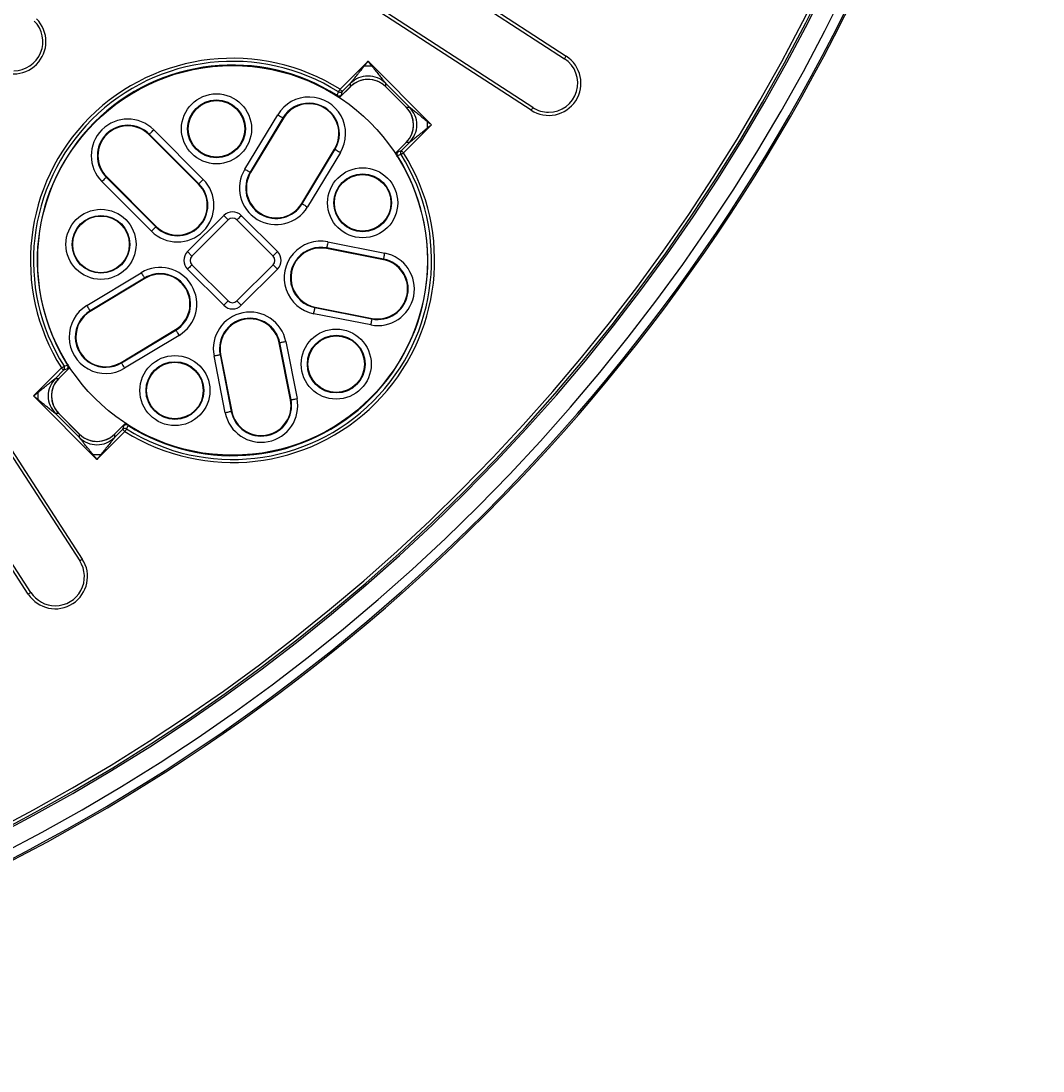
# Model space of a CAD drawing. Header units: millimetres. Extents: x 112 to 1517, y 60 to 1649.
# Tile 6 of 18: x 1081 to 1409, y 140 to 477. Entities that reach past the tile are written whole.
import ezdxf

# ---------------------------------------------------------------- set-up
doc = ezdxf.new("R2010")
doc.units = ezdxf.units.MM
doc.layers.add('FORMAT', color=7, linetype='Continuous')
doc.styles.add('SLDTEXTSTYLE0', font='TXT', dxfattribs={"width": 0.605})
doc.dimstyles.new('SLDDIMSTYLE1', dxfattribs={"dimtxt": 2.568319, "dimasz": 2, "dimexe": 0, "dimexo": 0.0625, "dimgap": 0.64208, "dimtad": 0, "dimtih": 1, "dimtoh": 1, "dimdec": 0, "dimrnd": 1e-09, "dimzin": 12, "dimdsep": 46, "dimtxsty": 'SLDTEXTSTYLE0', "dimsah": 1, "dimcen": 0, "dimadec": 0, "dimazin": 3, "dimtfac": 1, "dimtofl": 0, "dimtmove": 0, "dimatfit": 3, "dimfxl": 1, "dimfrac": 2, "dimtolj": 1, "dimtzin": 12, "dimarcsym": 0})
doc.dimstyles.new('SLDDIMSTYLE2', dxfattribs={"dimtxt": 2.568319, "dimasz": 2, "dimexe": 0, "dimexo": 0.0625, "dimgap": 0.64208, "dimtad": 0, "dimtih": 1, "dimtoh": 1, "dimrnd": 1e-09, "dimzin": 12, "dimdsep": 46, "dimtxsty": 'SLDTEXTSTYLE0', "dimsah": 1, "dimcen": 0, "dimadec": 0, "dimazin": 3, "dimtfac": 1, "dimtofl": 0, "dimtmove": 0, "dimatfit": 3, "dimfxl": 1, "dimfrac": 2, "dimtolj": 1, "dimtzin": 12, "dimarcsym": 0})

# ---------------------------------------------------------------- blocks, each defined once
blk = doc.blocks.new('_D_1')
at = {"layer": 'FORMAT'}
for p, q in [((1126.95, 1252.49), (1177.73, 1330.38)), ((1177.73, 1330.38), (1200.55, 1330.38))]:
    blk.add_line(p, q, dxfattribs=at)
blk.add_solid([(1126.95, 1252.49), (1128.88, 1253.62), (1127.2, 1254.71)], dxfattribs=at)
at = {"layer": 'FORMAT', "char_height": 2.646, "attachment_point": 1, "style": 'SLDTEXTSTYLE0'}
for s, insert in [('Grille', (1180.73, 1333.79)), ('%%c', (1188.96, 1333.79)), ('1200', (1192.71, 1333.79))]:
    blk.add_mtext(s, dxfattribs=dict(at, insert=insert))
blk = doc.blocks.new('_D_2')
at = {"layer": 'FORMAT'}
for p, q in [((1247.06, 1164.22), (1322.35, 1233.87)), ((1322.35, 1233.87), (1346.54, 1233.87))]:
    blk.add_line(p, q, dxfattribs=at)
blk.add_solid([(1247.06, 1164.22), (1249.21, 1164.84), (1247.85, 1166.31)], dxfattribs=at)
at = {"layer": 'FORMAT', "char_height": 2.646, "attachment_point": 1, "style": 'SLDTEXTSTYLE0'}
for s, insert in [('Cadre', (1325.35, 1237.28)), ('%%c', (1334.95, 1237.28)), ('1220', (1338.7, 1237.28))]:
    blk.add_mtext(s, dxfattribs=dict(at, insert=insert))

msp = doc.modelspace()

# ---------------------------------------------------------------- linework, layer by layer
at = {"color": 7, "linetype": 'Continuous', "lineweight": 25}
for p, q in [((1127.192, 549.359), (1256.347, 465.485)), ((1126.647, 548.52), (1255.803, 464.646)), ((1245.627, 448.977), (1116.472, 532.852)), ((1245.083, 448.139), (1115.927, 532.013)), ((1183.801, 454.851), (1192.788, 463.838)), ((1191.602, 462.356), (1193.973, 462.356)), ((1192.788, 463.838), (1213.175, 443.451)), ((1183.64, 452.185), (1187.131, 455.675)), ((1187.152, 456.794), (1184.505, 454.147)), ((1187.152, 455.724), (1187.152, 456.794)), ((1206.131, 449.086), (1198.423, 456.794)), ((1198.423, 456.794), (1198.423, 455.724)), ((1198.423, 455.724), (1205.061, 449.086)), ((1198.445, 455.675), (1205.012, 449.107)), ((1205.061, 449.086), (1206.131, 449.086)), ((1153.256, 429.238), (1163.791, 446.698)), ((1165.487, 445.674), (1154.951, 428.215)), ((1165.64, 445.582), (1155.105, 428.122)), ((1165.64, 445.582), (1165.487, 445.674)), ((1211.693, 444.636), (1211.693, 442.265)), ((1124.013, 441.852), (1139.923, 425.942)), ((1213.175, 443.451), (1204.188, 434.464)), ((1122.486, 440.324), (1122.613, 440.451)), ((1138.396, 424.414), (1122.486, 440.324)), ((1138.523, 424.541), (1122.613, 440.451)), ((1171.507, 418.225), (1182.042, 435.684)), ((1171.661, 418.132), (1182.196, 435.591)), ((1183.892, 434.568), (1173.357, 417.109)), ((1182.042, 435.684), (1182.196, 435.591)), ((1205.012, 437.794), (1201.522, 434.303)), ((1203.484, 435.168), (1206.131, 437.815)), ((1206.131, 437.815), (1205.061, 437.815)), ((1016.412, 432.792), (1100.287, 303.637)), ((1017.251, 433.337), (1101.125, 304.181)), ((1155.105, 428.122), (1154.951, 428.215)), ((1123.323, 409.341), (1107.413, 425.251)), ((1108.94, 426.778), (1108.813, 426.651)), ((1108.813, 426.651), (1124.723, 410.741)), ((1108.94, 426.778), (1124.85, 410.868)), ((1138.396, 424.414), (1138.523, 424.541)), ((1139.923, 425.942), (1138.523, 424.541)), ((1083.78, 292.917), (999.905, 422.072)), ((1084.618, 293.461), (1000.744, 422.617)), ((1171.507, 418.225), (1171.661, 418.132)), ((1134.889, 402.781), (1146.483, 414.375)), ((1152.118, 414.375), (1163.712, 402.781)), ((1136.304, 401.367), (1147.897, 412.96)), ((1150.704, 412.96), (1162.298, 401.367)), ((1123.323, 409.341), (1124.723, 410.741)), ((1124.85, 410.868), (1124.723, 410.741)), ((1179.901, 405.893), (1198.174, 402.29)), ((1179.483, 403.774), (1179.518, 403.95)), ((1197.756, 400.17), (1179.483, 403.774)), ((1197.791, 400.347), (1179.518, 403.95)), ((1147.897, 386.967), (1136.304, 398.56)), ((1162.298, 398.56), (1150.704, 386.967)), ((1197.756, 400.17), (1197.791, 400.347)), ((1102.567, 385.473), (1120.026, 396.009)), ((1121.049, 394.313), (1103.59, 383.777)), ((1121.142, 394.159), (1103.683, 383.624)), ((1121.142, 394.159), (1121.049, 394.313)), ((1146.483, 385.552), (1134.889, 397.146)), ((1163.712, 397.146), (1152.118, 385.552)), ((1175.777, 384.979), (1175.742, 384.803)), ((1175.742, 384.803), (1194.015, 381.199)), ((1175.777, 384.979), (1194.05, 381.376)), ((1103.683, 383.624), (1103.59, 383.777)), ((1193.632, 379.256), (1175.359, 382.86)), ((1194.05, 381.376), (1194.015, 381.199)), ((1113.58, 367.222), (1131.039, 377.757)), ((1113.673, 367.068), (1131.132, 377.603)), ((1131.039, 377.757), (1131.132, 377.603)), ((1132.155, 375.907), (1114.696, 365.372)), ((1166.404, 373.906), (1170.008, 355.632)), ((1164.285, 373.488), (1164.461, 373.522)), ((1167.888, 355.214), (1164.285, 373.488)), ((1168.065, 355.249), (1164.461, 373.522)), ((1113.58, 367.222), (1113.673, 367.068)), ((1146.974, 351.09), (1143.371, 369.363)), ((1145.49, 369.781), (1145.314, 369.746)), ((1145.314, 369.746), (1148.917, 351.473)), ((1145.49, 369.781), (1149.094, 351.508)), ((1085.426, 356.476), (1094.413, 365.464)), ((1095.117, 364.759), (1092.47, 362.112)), ((1093.589, 362.133), (1097.079, 365.624)), ((1092.47, 362.112), (1093.54, 362.112)), ((1086.908, 355.291), (1086.908, 357.662)), ((1105.814, 336.089), (1085.426, 356.476)), ((1167.888, 355.214), (1168.065, 355.249)), ((1092.47, 350.841), (1100.178, 343.133)), ((1093.54, 350.841), (1092.47, 350.841)), ((1100.178, 344.203), (1093.54, 350.841)), ((1100.157, 344.252), (1093.589, 350.82)), ((1149.094, 351.508), (1148.917, 351.473)), ((1114.961, 347.742), (1111.47, 344.252)), ((1100.178, 343.133), (1100.178, 344.203)), ((1114.801, 345.076), (1105.814, 336.089)), ((1111.449, 343.133), (1114.096, 345.78)), ((1111.449, 344.203), (1111.449, 343.133)), ((1106.999, 337.571), (1104.628, 337.571))]:
    msp.add_line(p, q, dxfattribs=at)
at = {"color": 8, "linetype": 'Continuous', "lineweight": 25}
for p, q in [((1183.624, 452.195), (1187.152, 455.724)), ((1187.131, 455.675), (1187.152, 455.724)), ((1198.423, 455.724), (1198.445, 455.675)), ((1205.012, 449.107), (1205.061, 449.086)), ((1205.061, 437.815), (1201.532, 434.287)), ((1205.061, 437.815), (1205.012, 437.794)), ((1147.897, 412.96), (1146.483, 414.375)), ((1136.304, 401.367), (1134.889, 402.781)), ((1163.712, 397.146), (1162.298, 398.56)), ((1152.118, 385.552), (1150.704, 386.967)), ((1093.54, 362.112), (1097.069, 365.64)), ((1093.54, 362.112), (1093.589, 362.133)), ((1093.589, 350.82), (1093.54, 350.841)), ((1114.977, 347.732), (1111.449, 344.203)), ((1100.178, 344.203), (1100.157, 344.252)), ((1111.47, 344.252), (1111.449, 344.203))]:
    msp.add_line(p, q, dxfattribs=at)
at = {"color": 8, "linetype": 'Continuous', "lineweight": 25, "flags": 128}
for points in [[(1255.803, 464.646), (1255.807, 464.652), (1255.832, 464.69), (1255.879, 464.763), (1255.946, 464.866), (1256.03, 464.996), (1256.128, 465.147), (1256.235, 465.312), (1256.347, 465.485)], [(1245.627, 448.977), (1245.623, 448.971), (1245.598, 448.933), (1245.551, 448.86), (1245.484, 448.757), (1245.4, 448.627), (1245.302, 448.476), (1245.195, 448.311), (1245.083, 448.139)], [(1152.118, 414.375), (1151.827, 414.084), (1151.549, 413.805), (1151.295, 413.551), (1151.076, 413.332), (1150.901, 413.158), (1150.779, 413.036), (1150.714, 412.971), (1150.704, 412.96)], [(1163.712, 402.781), (1163.421, 402.49), (1163.142, 402.212), (1162.888, 401.957), (1162.669, 401.739), (1162.495, 401.564), (1162.373, 401.442), (1162.308, 401.377), (1162.298, 401.367)], [(1136.304, 398.56), (1136.293, 398.55), (1136.229, 398.485), (1136.106, 398.363), (1135.932, 398.189), (1135.713, 397.97), (1135.459, 397.715), (1135.18, 397.437), (1134.889, 397.146)], [(1147.897, 386.967), (1147.887, 386.956), (1147.822, 386.892), (1147.7, 386.769), (1147.526, 386.595), (1147.307, 386.376), (1147.053, 386.122), (1146.774, 385.843), (1146.483, 385.552)], [(1100.287, 303.637), (1100.293, 303.641), (1100.331, 303.666), (1100.404, 303.713), (1100.507, 303.78), (1100.637, 303.864), (1100.788, 303.962), (1100.953, 304.069), (1101.125, 304.181)], [(1084.618, 293.461), (1084.612, 293.458), (1084.574, 293.433), (1084.501, 293.386), (1084.398, 293.318), (1084.268, 293.234), (1084.117, 293.136), (1083.952, 293.029), (1083.78, 292.917)]]:
    msp.add_lwpolyline(points, dxfattribs=at)
at = {"color": 7, "linetype": 'Continuous', "lineweight": 25, "flags": 128}
for points in [[(1191.602, 462.356), (1191.994, 462.846), (1192.39, 463.341), (1192.788, 463.838)], [(1192.788, 463.838), (1193.186, 463.341), (1193.581, 462.846), (1193.973, 462.356)], [(1183.801, 454.851), (1183.709, 454.705), (1183.62, 454.564), (1183.536, 454.431), (1183.461, 454.311), (1183.395, 454.206), (1183.342, 454.122), (1183.302, 454.059), (1183.278, 454.019)], [(1184.505, 454.147), (1184.482, 454.17), (1184.435, 454.217), (1184.366, 454.286), (1184.278, 454.374), (1184.174, 454.478), (1184.057, 454.595), (1183.931, 454.721), (1183.801, 454.851)], [(1182.891, 452.851), (1183.01, 453.211), (1183.278, 454.019)], [(1184.505, 454.147), (1184.312, 453.555), (1184.122, 452.976)], [(1163.791, 446.698), (1164.096, 446.514), (1164.391, 446.336), (1164.666, 446.169), (1164.914, 446.02), (1165.126, 445.892), (1165.296, 445.79), (1165.417, 445.716), (1165.487, 445.674)], [(1211.693, 444.636), (1212.183, 444.244), (1212.678, 443.848), (1213.175, 443.451)], [(1122.613, 440.451), (1122.67, 440.508), (1122.771, 440.609), (1122.911, 440.749), (1123.086, 440.924), (1123.29, 441.128), (1123.518, 441.356), (1123.762, 441.6), (1124.013, 441.852)], [(1213.175, 443.451), (1212.678, 443.053), (1212.183, 442.657), (1211.693, 442.265)], [(1182.196, 435.591), (1182.266, 435.549), (1182.387, 435.476), (1182.557, 435.374), (1182.769, 435.246), (1183.016, 435.096), (1183.292, 434.93), (1183.587, 434.752), (1183.892, 434.568)], [(1202.313, 434.785), (1202.892, 434.974), (1203.484, 435.168)], [(1203.356, 433.941), (1203.396, 433.965), (1203.459, 434.005), (1203.544, 434.058), (1203.648, 434.124), (1203.768, 434.199), (1203.901, 434.283), (1204.042, 434.372), (1204.188, 434.464)], [(1203.484, 435.168), (1203.507, 435.145), (1203.554, 435.098), (1203.623, 435.029), (1203.711, 434.941), (1203.815, 434.837), (1203.932, 434.72), (1204.058, 434.594), (1204.188, 434.464)], [(1203.356, 433.941), (1202.996, 433.821), (1202.188, 433.554)], [(1153.256, 429.238), (1153.56, 429.055), (1153.855, 428.877), (1154.131, 428.71), (1154.379, 428.561), (1154.591, 428.433), (1154.761, 428.33), (1154.882, 428.257), (1154.951, 428.215)], [(1108.813, 426.651), (1108.756, 426.594), (1108.655, 426.494), (1108.516, 426.354), (1108.34, 426.179), (1108.136, 425.974), (1107.908, 425.746), (1107.664, 425.502), (1107.413, 425.251)], [(1171.661, 418.132), (1171.73, 418.09), (1171.852, 418.017), (1172.021, 417.915), (1172.233, 417.787), (1172.481, 417.637), (1172.757, 417.471), (1173.052, 417.293), (1173.357, 417.109)], [(1179.901, 405.893), (1179.832, 405.544), (1179.766, 405.206), (1179.703, 404.89), (1179.647, 404.606), (1179.599, 404.363), (1179.561, 404.169), (1179.534, 404.03), (1179.518, 403.95)], [(1197.791, 400.347), (1197.807, 400.426), (1197.834, 400.565), (1197.872, 400.76), (1197.92, 401.002), (1197.976, 401.287), (1198.039, 401.603), (1198.105, 401.941), (1198.174, 402.29)], [(1120.026, 396.009), (1120.21, 395.704), (1120.388, 395.409), (1120.554, 395.133), (1120.704, 394.885), (1120.832, 394.673), (1120.934, 394.504), (1121.007, 394.382), (1121.049, 394.313)], [(1102.567, 385.473), (1102.75, 385.169), (1102.928, 384.874), (1103.095, 384.598), (1103.244, 384.35), (1103.372, 384.138), (1103.475, 383.968), (1103.548, 383.847), (1103.59, 383.777)], [(1175.359, 382.86), (1175.427, 383.209), (1175.494, 383.547), (1175.557, 383.863), (1175.613, 384.147), (1175.66, 384.39), (1175.699, 384.584), (1175.726, 384.723), (1175.742, 384.803)], [(1194.015, 381.199), (1193.999, 381.12), (1193.972, 380.981), (1193.934, 380.787), (1193.886, 380.544), (1193.83, 380.26), (1193.767, 379.943), (1193.701, 379.605), (1193.632, 379.256)], [(1131.132, 377.603), (1131.174, 377.534), (1131.247, 377.412), (1131.349, 377.243), (1131.477, 377.031), (1131.627, 376.783), (1131.793, 376.507), (1131.971, 376.212), (1132.155, 375.907)], [(1166.404, 373.906), (1166.055, 373.837), (1165.717, 373.77), (1165.401, 373.708), (1165.117, 373.652), (1164.874, 373.604), (1164.68, 373.565), (1164.541, 373.538), (1164.461, 373.522)], [(1143.371, 369.363), (1143.72, 369.432), (1144.058, 369.499), (1144.374, 369.561), (1144.658, 369.617), (1144.901, 369.665), (1145.095, 369.703), (1145.234, 369.731), (1145.314, 369.746)], [(1094.413, 365.464), (1094.559, 365.555), (1094.7, 365.644), (1094.833, 365.728), (1094.954, 365.803), (1095.058, 365.869), (1095.143, 365.922), (1095.206, 365.962), (1095.245, 365.987)], [(1094.413, 365.464), (1094.543, 365.333), (1094.669, 365.207), (1094.786, 365.09), (1094.891, 364.986), (1094.978, 364.898), (1095.047, 364.829), (1095.094, 364.783), (1095.117, 364.759)], [(1096.288, 365.142), (1095.709, 364.953), (1095.117, 364.759)], [(1095.245, 365.987), (1095.605, 366.106), (1096.413, 366.373)], [(1113.673, 367.068), (1113.715, 366.998), (1113.788, 366.877), (1113.89, 366.708), (1114.018, 366.496), (1114.168, 366.248), (1114.334, 365.972), (1114.512, 365.677), (1114.696, 365.372)], [(1085.426, 356.476), (1085.923, 356.874), (1086.418, 357.27), (1086.908, 357.662)], [(1086.908, 355.291), (1086.418, 355.683), (1085.923, 356.079), (1085.426, 356.476)], [(1168.065, 355.249), (1168.144, 355.265), (1168.283, 355.292), (1168.478, 355.331), (1168.721, 355.378), (1169.005, 355.435), (1169.321, 355.497), (1169.659, 355.564), (1170.008, 355.632)], [(1148.917, 351.473), (1148.838, 351.457), (1148.699, 351.43), (1148.505, 351.392), (1148.262, 351.344), (1147.978, 351.288), (1147.662, 351.225), (1147.324, 351.159), (1146.974, 351.09)], [(1114.096, 345.78), (1114.29, 346.372), (1114.479, 346.951)], [(1115.71, 347.076), (1115.591, 346.716), (1115.324, 345.908)], [(1114.801, 345.076), (1114.67, 345.206), (1114.544, 345.332), (1114.427, 345.449), (1114.323, 345.553), (1114.235, 345.641), (1114.166, 345.71), (1114.12, 345.757), (1114.096, 345.78)], [(1115.324, 345.908), (1115.299, 345.869), (1115.259, 345.806), (1115.206, 345.721), (1115.14, 345.616), (1115.065, 345.496), (1114.981, 345.363), (1114.892, 345.222), (1114.801, 345.076)], [(1105.814, 336.089), (1105.416, 336.586), (1105.02, 337.081), (1104.628, 337.571)], [(1106.999, 337.571), (1106.607, 337.081), (1106.211, 336.586), (1105.814, 336.089)]]:
    msp.add_lwpolyline(points, dxfattribs=at)
at = {"color": 7, "linetype": 'Continuous', "lineweight": 25}
for centre, radius in [((1149.301, 399.964), 62.5), ((1144.16, 442.156), 11.239), ((1144.16, 442.156), 9.258), ((1144.16, 442.156), 9.078), ((1191.047, 418.435), 11.239), ((1191.047, 418.435), 9.258), ((1191.047, 418.435), 9.078), ((1107.108, 405.104), 11.239), ((1107.108, 405.104), 9.258), ((1107.108, 405.104), 9.078), ((1182.565, 366.699), 11.239), ((1182.565, 366.699), 9.258), ((1182.565, 366.699), 9.078), ((1130.829, 358.217), 11.239), ((1130.829, 358.217), 9.258), ((1130.829, 358.217), 9.078)]:
    msp.add_circle(centre, radius, dxfattribs=at)
for centre, radius, start, end in [((799.301, 749.964), 610, 90.093928, 89.906072), ((799.301, 749.964), 609.5, 90.094005, 89.905995), ((799.301, 749.964), 606.5, 90.09447, 89.90553), ((799.301, 749.964), 600.5, 90.095413, 89.904587), ((799.301, 749.964), 598.909, 270.208805, 359.791195), ((799.301, 749.964), 599.905, 270.208805, 359.791195), ((799.301, 749.964), 325.183, 270.72672, 359.27328), ((799.301, 749.964), 327.183, 270.72672, 359.27328), ((1079.12, 470.144), 10.341, 225, 45), ((1079.12, 470.144), 9.341, 270, 45), ((1149.301, 399.964), 64.83, 57.84836, 212.15164), ((1250.715, 456.812), 10.341, 237, 57), ((1149.301, 399.964), 63.847, 57.84836, 212.15164), ((1149.301, 399.964), 62.653, 57.57918, 212.42082), ((1250.715, 456.812), 9.341, 270, 57), ((1192.788, 449.988), 8.041, 45.50805, 134.49195), ((1192.788, 450.019), 8, 91.45598, 134.76289), ((1192.788, 450.019), 8, 45.46123, 91.45598), ((1173.841, 440.633), 11.739, 328.89223, 148.89223), ((1183.426, 453.703), 1.006, 237.85683, 313.75983), ((1183.809, 454.874), 1.006, 238.11408, 313.76778), ((1173.841, 440.633), 9.758, 328.89223, 148.89223), ((1173.841, 440.633), 9.578, 328.89223, 148.89223), ((1199.356, 443.451), 8, 1.45598, 44.76289), ((1199.325, 443.451), 8.041, 315.50829, 44.49171), ((1250.715, 456.812), 9.341, 237, 270), ((1115.713, 433.551), 11.739, 45, 225), ((1115.713, 433.551), 9.758, 45, 225), ((1115.713, 433.551), 9.578, 45, 225), ((1199.356, 443.451), 8, 315.46123, 1.45598), ((1149.301, 399.964), 64.83, 237.84836, 32.15164), ((1203.04, 434.089), 1.006, 136.23497, 212.14836), ((1204.21, 434.472), 1.006, 136.23168, 211.88893), ((1149.301, 399.964), 63.847, 237.84836, 32.15164), ((1149.301, 399.964), 62.653, 237.57918, 32.42082), ((1163.306, 423.174), 11.739, 148.89223, 328.89223), ((1163.306, 423.174), 9.758, 148.89223, 328.89223), ((1163.306, 423.174), 9.578, 148.89223, 328.89223), ((1131.623, 417.641), 11.739, 225, 45), ((1131.623, 417.641), 9.758, 225, 45), ((1131.623, 417.641), 9.578, 225, 45), ((1177.63, 394.377), 11.739, 78.84382, 258.84382), ((1177.63, 394.377), 9.758, 78.84382, 258.84382), ((1177.63, 394.377), 9.578, 78.84382, 258.84382), ((1195.903, 390.773), 11.739, 258.84382, 78.84382), ((1126.09, 385.958), 11.739, 301.10777, 121.10777), ((1195.903, 390.773), 9.758, 258.84382, 78.84382), ((1195.903, 390.773), 9.578, 258.84382, 78.84382), ((1126.09, 385.958), 9.758, 301.10777, 121.10777), ((1126.09, 385.958), 9.578, 301.10777, 121.10777), ((1108.631, 375.423), 11.739, 121.10777, 301.10777), ((1108.631, 375.423), 9.758, 121.10777, 301.10777), ((1108.631, 375.423), 9.578, 121.10777, 301.10777), ((1154.887, 371.634), 11.739, 11.15618, 191.15618), ((1154.887, 371.634), 9.758, 11.15618, 191.15618), ((1154.887, 371.634), 9.578, 11.15618, 191.15618), ((1094.391, 365.455), 1.006, 316.23222, 31.88592), ((1095.561, 365.838), 1.006, 316.24017, 32.14317), ((1099.276, 356.476), 8.041, 135.50805, 224.49195), ((1099.246, 356.476), 8, 135.46123, 181.45598), ((1099.246, 356.476), 8, 181.45598, 224.76289), ((1158.491, 353.361), 11.739, 191.15618, 11.15618), ((1158.491, 353.361), 9.758, 191.15618, 11.15618), ((1158.491, 353.361), 9.578, 191.15618, 11.15618), ((1115.175, 346.224), 1.006, 57.85164, 133.76503), ((1105.814, 349.94), 8.041, 225.50829, 314.49171), ((1105.814, 349.909), 8, 225.46123, 271.45598), ((1105.814, 349.909), 8, 271.45598, 314.76289), ((1114.792, 345.054), 1.006, 58.11107, 133.76832), ((1092.453, 298.549), 10.341, 213, 33), ((1092.453, 298.549), 9.341, 270, 33), ((1092.453, 298.549), 9.341, 213, 270)]:
    msp.add_arc(centre, radius, start, end, dxfattribs=at)
for centre, major_axis, ratio, start_param, end_param in [((1149.301, 411.514), (0, 4.031), 0.9924325, 5.5015852, 7.0647854), ((1149.301, 411.514), (0, 2.046), 0.9776912, 5.5015852, 7.0647854), ((1137.75, 399.964), (-4.031, 0), 0.9924325, 5.5015852, 7.0647854), ((1137.75, 399.964), (2.046, 0), 0.9776912, 2.3599926, 3.9231927), ((1160.851, 399.964), (2.046, 0), 0.9776912, 5.5015852, 7.0647854), ((1160.851, 399.964), (4.031, 0), 0.9924325, 5.5015852, 7.0647854), ((1149.301, 388.413), (0, -4.031), 0.9924325, 5.5015852, 7.0647854), ((1149.301, 388.413), (0, 2.046), 0.9776912, 2.3599926, 3.9231927)]:
    msp.add_ellipse(centre, major_axis=major_axis, ratio=ratio, start_param=start_param, end_param=end_param, dxfattribs=at)
for points, knots in [([(1187.152, 456.794), (1187.163, 456.808), (1187.188, 456.839), (1187.394, 457.097), (1187.706, 457.486), (1188.087, 457.963), (1188.616, 458.624), (1189.278, 459.451), (1189.996, 460.349), (1190.728, 461.263), (1191.243, 461.907), (1191.602, 462.356)], [0, 0, 0, 0, 0.0104714, 0.0235923, 0.1588249, 0.2161779, 0.2825314, 0.513497, 0.6577667, 0.7612822, 1, 1, 1, 1]), ([(1193.973, 462.356), (1194.333, 461.907), (1195.065, 460.992), (1196.143, 459.644), (1197.09, 458.461), (1197.775, 457.605), (1198.15, 457.135), (1198.334, 456.906), (1198.396, 456.828), (1198.423, 456.794)], [0, 0, 0, 0, 0.2386659, 0.4863915, 0.7173093, 0.8709321, 0.9455137, 0.9765154, 1, 1, 1, 1]), ([(1198.423, 456.794), (1197.599, 457.44), (1195.95, 458.731), (1192.788, 459.282), (1189.625, 458.731), (1187.977, 457.44), (1187.152, 456.794)], [0, 0, 0, 0, 0.2499988, 0.5, 0.7500012, 1, 1, 1, 1]), ([(1206.131, 449.086), (1206.145, 449.075), (1206.176, 449.05), (1206.434, 448.844), (1206.823, 448.533), (1207.3, 448.151), (1207.961, 447.622), (1208.788, 446.961), (1209.686, 446.242), (1210.601, 445.511), (1211.244, 444.996), (1211.693, 444.636)], [0, 0, 0, 0, 0.01047321, 0.02359415, 0.15882434, 0.21618056, 0.28253416, 0.51349985, 0.65776964, 0.76128522, 1, 1, 1, 1]), ([(1206.131, 437.815), (1206.777, 438.64), (1208.068, 440.288), (1208.619, 443.451), (1208.068, 446.613), (1206.777, 448.262), (1206.131, 449.086)], [0, 0, 0, 0, 0.2500013, 0.5000012, 0.7499987, 1, 1, 1, 1]), ([(1211.693, 442.265), (1211.244, 441.906), (1210.329, 441.174), (1208.981, 440.095), (1207.798, 439.149), (1206.942, 438.464), (1206.473, 438.088), (1206.243, 437.905), (1206.165, 437.842), (1206.131, 437.815)], [0, 0, 0, 0, 0.23866478, 0.4863899, 0.71730466, 0.87093279, 0.94551182, 0.97651343, 1, 1, 1, 1]), ([(1086.908, 357.662), (1087.357, 358.021), (1088.272, 358.753), (1089.62, 359.832), (1090.803, 360.778), (1091.659, 361.463), (1092.129, 361.839), (1092.358, 362.023), (1092.436, 362.085), (1092.47, 362.112)], [0, 0, 0, 0, 0.2386679, 0.4863929, 0.7173101, 0.8709324, 0.9455139, 0.9765155, 1, 1, 1, 1]), ([(1092.47, 362.112), (1091.824, 361.287), (1090.534, 359.639), (1089.982, 356.476), (1090.534, 353.314), (1091.824, 351.665), (1092.47, 350.841)], [0, 0, 0, 0, 0.2499988, 0.5, 0.7500012, 1, 1, 1, 1]), ([(1092.47, 350.841), (1092.456, 350.852), (1092.425, 350.877), (1092.168, 351.083), (1091.778, 351.394), (1091.301, 351.776), (1090.64, 352.305), (1089.813, 352.966), (1088.915, 353.685), (1088.001, 354.417), (1087.357, 354.932), (1086.908, 355.291)], [0, 0, 0, 0, 0.0104714, 0.0235923, 0.1588253, 0.2161784, 0.2825321, 0.5134983, 0.6577683, 0.7612841, 1, 1, 1, 1]), ([(1104.628, 337.571), (1104.269, 338.02), (1103.537, 338.935), (1102.458, 340.283), (1101.512, 341.466), (1100.827, 342.322), (1100.451, 342.792), (1100.267, 343.021), (1100.205, 343.099), (1100.178, 343.133)], [0, 0, 0, 0, 0.2386647, 0.4863898, 0.7173071, 0.8709327, 0.9455142, 0.9765134, 1, 1, 1, 1]), ([(1100.178, 343.133), (1101.003, 342.487), (1102.651, 341.197), (1105.814, 340.645), (1108.976, 341.197), (1110.625, 342.487), (1111.449, 343.133)], [0, 0, 0, 0, 0.2500013, 0.4999988, 0.7499987, 1, 1, 1, 1]), ([(1111.449, 343.133), (1111.438, 343.119), (1111.413, 343.088), (1111.207, 342.831), (1110.896, 342.441), (1110.514, 341.964), (1109.985, 341.303), (1109.324, 340.476), (1108.605, 339.578), (1107.873, 338.664), (1107.358, 338.02), (1106.999, 337.571)], [0, 0, 0, 0, 0.0104732, 0.0235942, 0.1588268, 0.2161805, 0.2825367, 0.5134998, 0.6577722, 0.7612852, 1, 1, 1, 1])]:
    msp.add_open_spline(points, degree=3, knots=knots, dxfattribs=at)
at = {"color": 8, "linetype": 'Continuous', "lineweight": 25}
for points, knots in [([(1182.891, 452.851), (1182.878, 452.822), (1182.851, 452.764), (1182.757, 452.662), (1182.681, 452.6), (1182.678, 452.598)], [0, 0, 0, 0, 0.48858014, 0.9805417, 1, 1, 1, 1]), ([(1183.44, 452.12), (1183.548, 452.238), (1183.786, 452.499), (1184.036, 452.812), (1184.094, 452.922), (1184.122, 452.976)], [0, 0, 0, 0, 0.29379147, 0.64687303, 1, 1, 1, 1]), ([(1202.313, 434.785), (1202.309, 434.784), (1202.264, 434.768), (1202.11, 434.668), (1201.806, 434.423), (1201.554, 434.192), (1201.454, 434.099)], [0, 0, 0, 0, 0.0357875, 0.3918511, 0.756687, 1, 1, 1, 1]), ([(1201.935, 433.34), (1201.985, 433.395), (1202.086, 433.503), (1202.153, 433.545), (1202.182, 433.553), (1202.186, 433.554), (1202.188, 433.554)], [0, 0, 0, 0, 0.4553094, 0.9117062, 0.9501852, 1, 1, 1, 1]), ([(1096.288, 365.142), (1096.292, 365.143), (1096.337, 365.159), (1096.491, 365.259), (1096.795, 365.504), (1097.046, 365.734), (1097.146, 365.826)], [0, 0, 0, 0, 0.0358304, 0.3923524, 0.7576547, 1, 1, 1, 1]), ([(1096.413, 366.373), (1096.416, 366.374), (1096.42, 366.374), (1096.448, 366.382), (1096.516, 366.424), (1096.616, 366.532), (1096.666, 366.587)], [0, 0, 0, 0, 0.04982152, 0.08831302, 0.54487329, 1, 1, 1, 1]), ([(1115.159, 347.806), (1115.052, 347.688), (1114.815, 347.427), (1114.565, 347.115), (1114.508, 347.006), (1114.479, 346.951)], [0, 0, 0, 0, 0.29258305, 0.64627273, 1, 1, 1, 1]), ([(1115.922, 347.329), (1115.919, 347.326), (1115.844, 347.264), (1115.75, 347.164), (1115.723, 347.105), (1115.71, 347.076)], [0, 0, 0, 0, 0.0182097, 0.5107839, 1, 1, 1, 1])]:
    msp.add_open_spline(points, degree=3, knots=knots, dxfattribs=at)

# ---------------------------------------------------------------- dimensions: what is measured, and where the dimension line sits
at = {"layer": 'FORMAT'}
for p1, p2, text, dimstyle, picture, middle in [((471.654, 247.436), (1126.947, 1252.491), 'Grille<>', 'SLDDIMSTYLE1', '_D_1', (1190.637, 1332.515)), ((351.538, 335.707), (1247.063, 1164.22), 'Cadre<>', 'SLDDIMSTYLE2', '_D_2', (1335.945, 1236.012))]:
    dim = msp.add_diameter_dim_2p(p1=p1, p2=p2, text=text, dimstyle=dimstyle, dxfattribs=at)
    dim.commit()
    dim.dimension.update_dxf_attribs({"geometry": picture, "text_midpoint": middle, "dimtype": 163})

doc.saveas('drawing.dxf')
